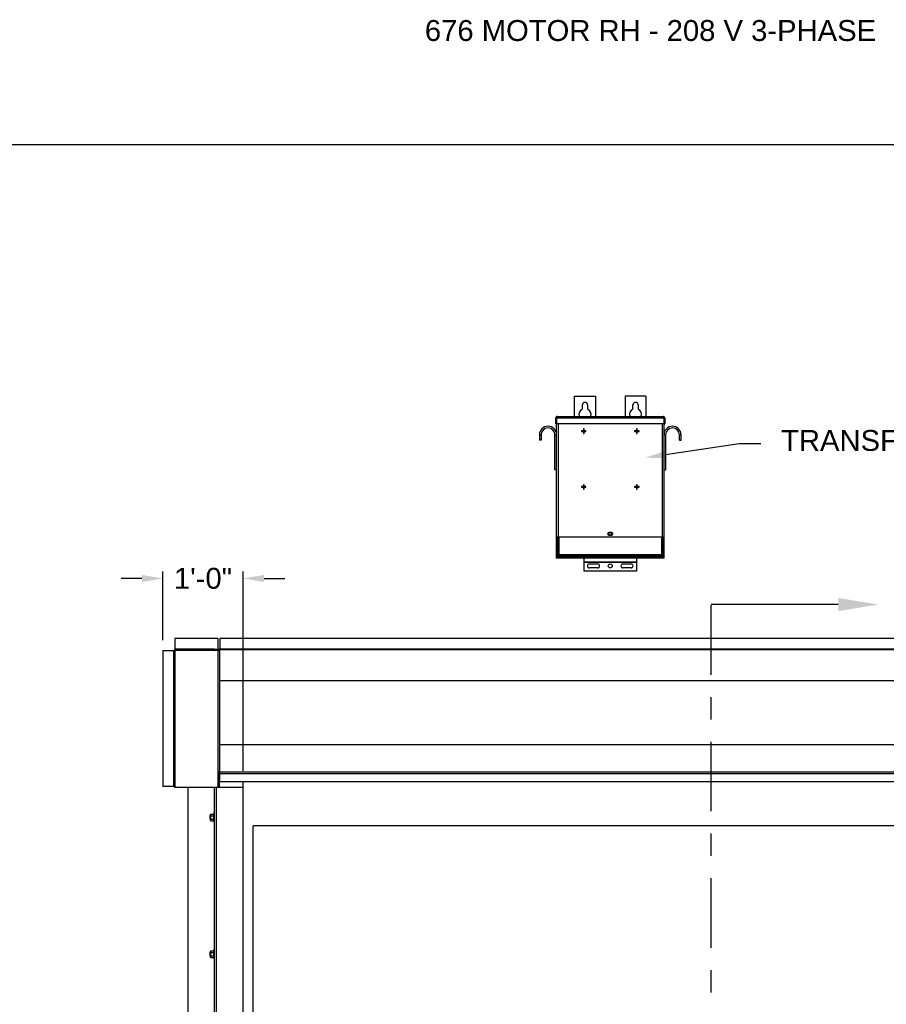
# Model space of a CAD drawing. Header units: inches. Extents: x 170 to 312, y 215 to 248.
# Tile 126 of 256: x 225.42 to 229.3, y 243.33 to 247.74. Entities that reach past the tile are written whole.
import ezdxf
from ezdxf import colors
from ezdxf.entities.mleader import LeaderData, LeaderLine
from ezdxf.math import Vec2, Vec3

# ---------------------------------------------------------------- set-up
doc = ezdxf.new("R2010")
doc.units = ezdxf.units.IN
doc.header["$LTSCALE"] = 0.25
doc.header["$MEASUREMENT"] = 0
doc.linetypes.add('CENTER', pattern=[2, 1.25, -0.25, 0.25, -0.25])
for name, color, linetype in [('ANNOTATIONS', 1, 'Continuous'), ('MOTOR RH', 7, 'Continuous'), ('SECTION CUTS', 6, 'CENTER')]:
    doc.layers.add(name, color=color, linetype=linetype)
doc.styles.add('ARIAL', font='arial.ttf', dxfattribs={"height": 0.09375})
doc.styles.get("Standard").update_dxf_attribs({"font": 'romans.shx'})
doc.dimstyles.new('STANDARD$0', dxfattribs={"dimtxt": 0.09375, "dimasz": 0.09375, "dimexe": 0.03125, "dimexo": 0.046875, "dimgap": 0.09, "dimtad": 0, "dimtih": 1, "dimtoh": 1, "dimdec": 4, "dimzin": 0, "dimdsep": 46, "dimtxsty": 'ARIAL', "dimcen": 0.09, "dimadec": 0, "dimazin": 0, "dimtfac": 1, "dimtdec": 4, "dimtofl": 0, "dimtmove": 0, "dimatfit": 1, "dimfxl": 1, "dimtolj": 1, "dimtzin": 0, "dimarcsym": 0})

# ---------------------------------------------------------------- blocks, each defined once
blk = doc.blocks.new('*D41')
at = {"layer": 'ANNOTATIONS', "color": 0, "lineweight": -2, "transparency": 16777216}
for p, q in [((226.0611, 244.9594), (226.0611, 245.2668)), ((226.4213, 244.3719), (226.4213, 245.2668)), ((225.9673, 245.2356), (225.8736, 245.2356)), ((226.515, 245.2356), (226.6088, 245.2356))]:
    blk.add_line(p, q, dxfattribs=at)
at = {"layer": 'ANNOTATIONS', "color": 0, "transparency": 16777216}
for points in [[(225.9673, 245.2512), (225.9673, 245.2199), (226.0611, 245.2356)], [(226.515, 245.2512), (226.515, 245.2199), (226.4213, 245.2356)]]:
    blk.add_solid(points, dxfattribs=at)
at = {"layer": 'defpoints', "color": 0, "transparency": 16777216}
for p in [(226.4213, 245.2356), (226.0611, 244.9125), (226.4213, 244.325)]:
    blk.add_point(p, dxfattribs=at)
at = {"layer": 'ANNOTATIONS', "color": 0, "transparency": 16777216, "insert": (226.2412, 245.2356), "char_height": 0.09375, "attachment_point": 5, "style": 'ARIAL'}
blk.add_mtext('\\A1;1\'-0"', dxfattribs=at)

msp = doc.modelspace()

# ---------------------------------------------------------------- linework, layer by layer
at = {"layer": 'defpoints'}
msp.add_lwpolyline([(238.38533, 234.44685), (218.91545, 234.44685), (218.91545, 247.18196), (238.38533, 247.18196)], close=True, dxfattribs=at)
at = {"layer": 'MOTOR RH'}
for p, q in [((227.90687, 246.05303), (228.00062, 246.05303)), ((227.90687, 245.96227), (227.90687, 246.05303)), ((228.00062, 246.05303), (228.00062, 245.96227)), ((228.22718, 246.05303), (228.13343, 246.05303)), ((228.13343, 246.05303), (228.13343, 245.96227)), ((228.22718, 246.05303), (228.22718, 245.96227)), ((227.94203, 245.99571), (227.94203, 246.01397)), ((227.96547, 246.01397), (227.96547, 245.99571)), ((228.16859, 245.99571), (228.16859, 246.01397)), ((228.19203, 246.01397), (228.19203, 245.99571)), ((227.82285, 245.95616), (227.82584, 245.95616)), ((227.82285, 245.92907), (227.82285, 245.95616)), ((227.82584, 245.92907), (227.82285, 245.92907)), ((227.82584, 245.95616), (227.82584, 245.92907)), ((227.82628, 245.95616), (228.30777, 245.95616)), ((227.82628, 245.95616), (227.82628, 245.92907)), ((228.30777, 245.92907), (227.82628, 245.92907)), ((227.82679, 245.95794), (227.82679, 245.95839)), ((227.82679, 245.32647), (227.82679, 245.92907)), ((227.82897, 245.96227), (228.30509, 245.96227)), ((227.83291, 245.92907), (227.83291, 245.42022)), ((228.30115, 245.42022), (228.30115, 245.92907)), ((228.30726, 245.95839), (228.30726, 245.95794)), ((228.30726, 245.92907), (228.30726, 245.32647)), ((228.30777, 245.95616), (228.30777, 245.92907)), ((228.3112, 245.95616), (228.30822, 245.95616)), ((228.30822, 245.95616), (228.30822, 245.92907)), ((228.30822, 245.92907), (228.3112, 245.92907)), ((228.3112, 245.95616), (228.3112, 245.92907)), ((227.94639, 245.89828), (227.93766, 245.89828)), ((227.93766, 245.89828), (227.93766, 245.89529)), ((227.93766, 245.89529), (227.94639, 245.89529)), ((227.94639, 245.90701), (227.94639, 245.89828)), ((227.94938, 245.90701), (227.94639, 245.90701)), ((227.94639, 245.89529), (227.94639, 245.88656)), ((227.94639, 245.88656), (227.94938, 245.88656)), ((227.94938, 245.89828), (227.94938, 245.90701)), ((227.95811, 245.89828), (227.94938, 245.89828)), ((227.94938, 245.88656), (227.94938, 245.89529)), ((227.94938, 245.89529), (227.95811, 245.89529)), ((227.95811, 245.89529), (227.95811, 245.89828)), ((228.18467, 245.89828), (228.17594, 245.89828)), ((228.17594, 245.89828), (228.17594, 245.89529)), ((228.17594, 245.89529), (228.18467, 245.89529)), ((228.18766, 245.90701), (228.18467, 245.90701)), ((228.18467, 245.90701), (228.18467, 245.89828)), ((228.18467, 245.89529), (228.18467, 245.88656)), ((228.18467, 245.88656), (228.18766, 245.88656)), ((228.18766, 245.89828), (228.18766, 245.90701)), ((228.19639, 245.89828), (228.18766, 245.89828)), ((228.18766, 245.89529), (228.19639, 245.89529)), ((228.18766, 245.88656), (228.18766, 245.89529)), ((228.19639, 245.89529), (228.19639, 245.89828)), ((227.75677, 245.8796), (227.74929, 245.8796)), ((227.74929, 245.8796), (227.74929, 245.85585)), ((227.75677, 245.85585), (227.74929, 245.85585)), ((227.75677, 245.8796), (227.75677, 245.85585)), ((227.81932, 245.72303), (227.81932, 245.8796)), ((227.81932, 245.8796), (227.82679, 245.8796)), ((228.31474, 245.8796), (228.30726, 245.8796)), ((228.31474, 245.8796), (228.31474, 245.72303)), ((228.37729, 245.8796), (228.38476, 245.8796)), ((228.37729, 245.85585), (228.37729, 245.8796)), ((228.37729, 245.85585), (228.38476, 245.85585)), ((228.38476, 245.85585), (228.38476, 245.8796)), ((227.82679, 245.72303), (227.81932, 245.72303)), ((228.30726, 245.72303), (228.31474, 245.72303)), ((227.94639, 245.64765), (227.93766, 245.64765)), ((227.93766, 245.64765), (227.93766, 245.64467)), ((227.93766, 245.64467), (227.94639, 245.64467)), ((227.94938, 245.65638), (227.94639, 245.65638)), ((227.94639, 245.65638), (227.94639, 245.64765)), ((227.94639, 245.64467), (227.94639, 245.63593)), ((227.94639, 245.63593), (227.94938, 245.63593)), ((227.94938, 245.64765), (227.94938, 245.65638)), ((227.95811, 245.64765), (227.94938, 245.64765)), ((227.94938, 245.63593), (227.94938, 245.64467)), ((227.94938, 245.64467), (227.95811, 245.64467)), ((227.95811, 245.64467), (227.95811, 245.64765)), ((228.18467, 245.64765), (228.17594, 245.64765)), ((228.17594, 245.64765), (228.17594, 245.64467)), ((228.17594, 245.64467), (228.18467, 245.64467)), ((228.18467, 245.65638), (228.18467, 245.64765)), ((228.18766, 245.65638), (228.18467, 245.65638)), ((228.18467, 245.64467), (228.18467, 245.63593)), ((228.18467, 245.63593), (228.18766, 245.63593)), ((228.18766, 245.64765), (228.18766, 245.65638)), ((228.19639, 245.64765), (228.18766, 245.64765)), ((228.18766, 245.63593), (228.18766, 245.64467)), ((228.18766, 245.64467), (228.19639, 245.64467)), ((228.19639, 245.64467), (228.19639, 245.64765)), ((228.30726, 245.42022), (227.82679, 245.42022)), ((227.82978, 245.42022), (227.82978, 245.32647)), ((227.82978, 245.41482), (227.83204, 245.41482)), ((227.83204, 245.42022), (227.83204, 245.34267)), ((227.83597, 245.42022), (227.83597, 245.34267)), ((228.07289, 245.44171), (228.06117, 245.44171)), ((228.06117, 245.42999), (228.07289, 245.42999)), ((228.29809, 245.34267), (228.29809, 245.42022)), ((228.30202, 245.34267), (228.30202, 245.42022)), ((228.30202, 245.41482), (228.30427, 245.41482)), ((228.30427, 245.32647), (228.30427, 245.42022)), ((227.82679, 245.3421), (227.82978, 245.3421)), ((228.30726, 245.32647), (227.82679, 245.32647)), ((227.83204, 245.34267), (228.30202, 245.34267)), ((227.83265, 245.33835), (227.83265, 245.3407)), ((227.83291, 245.32647), (227.83291, 245.33694)), ((227.83359, 245.33963), (227.83359, 245.33835)), ((227.83503, 245.33875), (227.83503, 245.34267)), ((227.83503, 245.33875), (228.29903, 245.33875)), ((227.83672, 245.33522), (227.83672, 245.33428)), ((227.83672, 245.33522), (228.29734, 245.33522)), ((227.83672, 245.33428), (228.29734, 245.33428)), ((227.86237, 245.33875), (227.86237, 245.33522)), ((227.921, 245.33835), (227.86237, 245.33835)), ((227.90147, 245.33821), (227.90147, 245.33522)), ((227.90147, 245.33821), (228.01383, 245.33821)), ((227.921, 245.33875), (227.921, 245.33821)), ((227.94984, 245.26843), (227.94984, 245.32647)), ((227.95765, 245.33875), (227.95765, 245.33522)), ((227.9943, 245.33821), (227.9943, 245.33875)), ((228.13975, 245.33835), (227.9943, 245.33835)), ((228.01383, 245.33522), (228.01383, 245.33821)), ((228.12022, 245.33821), (228.12022, 245.33522)), ((228.12022, 245.33821), (228.23258, 245.33821)), ((228.13975, 245.33875), (228.13975, 245.33821)), ((228.1764, 245.33875), (228.1764, 245.33522)), ((228.18422, 245.32647), (228.18422, 245.26843)), ((228.21305, 245.33821), (228.21305, 245.33875)), ((228.27168, 245.33835), (228.21305, 245.33835)), ((228.23258, 245.33522), (228.23258, 245.33821)), ((228.27168, 245.33522), (228.27168, 245.33875)), ((228.27601, 245.33875), (228.27601, 245.33522)), ((228.27601, 245.33428), (228.27601, 245.32647)), ((228.29734, 245.33522), (228.29734, 245.33428)), ((228.29903, 245.34267), (228.29903, 245.33875)), ((228.30047, 245.33963), (228.30047, 245.33835)), ((228.30115, 245.33694), (228.30115, 245.32647)), ((228.3014, 245.33835), (228.3014, 245.3407)), ((228.30427, 245.3421), (228.30726, 245.3421)), ((228.18422, 245.30825), (227.94984, 245.30825)), ((228.18422, 245.30737), (227.94984, 245.30737)), ((228.18422, 245.26843), (227.94984, 245.26843)), ((227.97328, 245.30065), (228.01039, 245.30065)), ((228.01039, 245.28307), (227.97328, 245.28307)), ((228.12367, 245.30065), (228.16078, 245.30065)), ((228.16078, 245.28307), (228.12367, 245.28307)), ((226.11434, 244.96582), (226.11434, 244.30293)), ((226.3083, 244.96582), (226.3083, 244.91812)), ((226.3168, 244.96661), (226.3168, 244.91812)), ((226.29337, 244.91787), (226.11434, 244.91787)), ((226.11434, 244.91466), (226.3083, 244.91466)), ((226.29337, 244.91466), (226.29337, 244.91812)), ((226.29337, 244.91812), (226.3168, 244.91812)), ((226.30189, 244.91466), (226.30189, 244.91812)), ((226.3083, 244.91466), (226.3083, 244.3)), ((226.3083, 244.91386), (226.3168, 244.91386)), ((230.65644, 244.91865), (226.3168, 244.91865)), ((230.65644, 244.91519), (226.3168, 244.91519)), ((226.3168, 244.32505), (226.3168, 244.91519)), ((226.06106, 244.91253), (226.11434, 244.91253)), ((226.109, 244.91253), (226.109, 244.30293)), ((226.11221, 244.30293), (226.11221, 244.91253)), ((230.65644, 244.7758), (226.3168, 244.7758)), ((230.65644, 244.48955), (226.3168, 244.48955)), ((226.3083, 244.3685), (226.3168, 244.3685)), ((226.31171, 244.31279), (226.31171, 244.35542)), ((226.31171, 244.34775), (226.31468, 244.34775)), ((226.31468, 244.3), (226.31468, 244.3685)), ((226.3168, 244.3664), (226.31468, 244.3664)), ((230.65644, 244.36687), (226.3168, 244.36687)), ((226.11433, 244.30293), (226.06106, 244.30293)), ((226.11515, 244.3), (226.42125, 244.3)), ((226.17401, 240.10529), (226.17401, 244.3)), ((226.29337, 240.38253), (226.29337, 244.3)), ((226.30189, 240.38253), (226.30189, 244.3)), ((226.31171, 244.33604), (226.31468, 244.33604)), ((226.31171, 244.32239), (226.31468, 244.32239)), ((226.31171, 244.32045), (226.31468, 244.32045)), ((226.42125, 240.10529), (226.42125, 244.32505)), ((226.2712, 244.1711), (226.2712, 244.15607)), ((226.27221, 244.17211), (226.27221, 244.15506)), ((226.27467, 244.17637), (226.27467, 244.1508)), ((226.27638, 244.17835), (226.28825, 244.17835)), ((226.27638, 244.17097), (226.28825, 244.17097)), ((226.28995, 244.17211), (226.28995, 244.17466)), ((226.28996, 244.1849), (226.28996, 244.14227)), ((226.27638, 244.1562), (226.28825, 244.1562)), ((226.27638, 244.14882), (226.28825, 244.14882)), ((226.46586, 240.10342), (226.46586, 244.12505)), ((230.49919, 244.12505), (226.46586, 244.12505)), ((226.2712, 243.55724), (226.2712, 243.54221)), ((226.27221, 243.55825), (226.27221, 243.5412)), ((226.27467, 243.56251), (226.27467, 243.53694)), ((226.27638, 243.56449), (226.28825, 243.56449)), ((226.27638, 243.55711), (226.28825, 243.55711)), ((226.28995, 243.55825), (226.28995, 243.5608)), ((226.28996, 243.57104), (226.28996, 243.52841)), ((226.27638, 243.54234), (226.28825, 243.54234)), ((226.27638, 243.53496), (226.28825, 243.53496))]:
    msp.add_line(p, q, dxfattribs=at)
for centre, radius in [((228.06703, 245.43585), 0.00586), ((228.06703, 245.29186), 0.00879)]:
    msp.add_circle(centre, radius, dxfattribs=at)
for centre, radius, start, end in [((227.95375, 246.01397), 0.01172, 0, 180), ((228.18031, 246.01397), 0.01172, 0, 180), ((227.95375, 245.971), 0.02734, 115.37693, 198.62143), ((227.95375, 245.971), 0.02734, 341.37854, 64.62303), ((228.18031, 245.971), 0.02734, 115.37693, 198.62143), ((228.18031, 245.971), 0.02734, 341.37854, 64.62303), ((227.78804, 245.8796), 0.03875, 0, 180), ((227.78804, 245.8796), 0.03128, 0, 180), ((228.34601, 245.8796), 0.03875, 0, 180), ((228.34601, 245.8796), 0.03127, 0, 180), ((228.06117, 245.43585), 0.00586, 90, 270), ((228.07289, 245.43585), 0.00586, 270, 90), ((227.83672, 245.33835), 0.00406, 180, 270), ((227.83672, 245.33835), 0.00313, 180, 270), ((228.29734, 245.33835), 0.00313, 270, 0), ((228.29734, 245.33835), 0.00406, 270, 0), ((227.97328, 245.29186), 0.00879, 90, 270), ((228.01039, 245.29186), 0.00879, 270, 90), ((228.12367, 245.29186), 0.00879, 90, 270), ((228.16078, 245.29186), 0.00879, 270, 90), ((226.11434, 244.91253), 0.00213, 90, 180), ((226.11434, 244.91253), 0.00133, 90, 180)]:
    msp.add_arc(centre, radius, start, end, dxfattribs=at)
for points, knots in [([(227.82897, 245.96227), (227.82817, 245.96227), (227.82737, 245.96211), (227.82589, 245.9615), (227.82521, 245.96105), (227.82408, 245.95992), (227.82362, 245.95924), (227.82301, 245.95776), (227.82285, 245.95696), (227.82285, 245.95616)], [0, 0, 0, 0, 0.25, 0.25, 0.5, 0.5, 0.75, 0.75, 1, 1, 1, 1]), ([(227.82695, 245.9585), (227.82689, 245.95846), (227.82647, 245.9582), (227.826, 245.95737), (227.82589, 245.95656), (227.82584, 245.95616)], [0, 0, 0, 0, 0.0891638, 0.5445851, 1, 1, 1, 1]), ([(227.82628, 245.95616), (227.82651, 245.95696), (227.82673, 245.95776), (227.82718, 245.95924), (227.8274, 245.95992), (227.82785, 245.96105), (227.82807, 245.9615), (227.82852, 245.96211), (227.82874, 245.96227), (227.82897, 245.96227)], [0, 0, 0, 0, 0.25, 0.25, 0.5, 0.5, 0.75, 0.75, 1, 1, 1, 1]), ([(228.30509, 245.96227), (228.30531, 245.96227), (228.30554, 245.96211), (228.30598, 245.9615), (228.30621, 245.96105), (228.30666, 245.95992), (228.30688, 245.95924), (228.30733, 245.95776), (228.30755, 245.95696), (228.30777, 245.95616)], [0, 0, 0, 0, 0.25, 0.25, 0.5, 0.5, 0.75, 0.75, 1, 1, 1, 1]), ([(228.3112, 245.95616), (228.3112, 245.95696), (228.31104, 245.95776), (228.31043, 245.95924), (228.30998, 245.95992), (228.30885, 245.96105), (228.30817, 245.9615), (228.30669, 245.96211), (228.30589, 245.96227), (228.30509, 245.96227)], [0, 0, 0, 0, 0.25, 0.25, 0.5, 0.5, 0.75, 0.75, 1, 1, 1, 1]), ([(228.30822, 245.95616), (228.30816, 245.95656), (228.30806, 245.95737), (228.30758, 245.9582), (228.30717, 245.95846), (228.3071, 245.9585)], [0, 0, 0, 0, 0.4554149, 0.9108362, 1, 1, 1, 1]), ([(227.83597, 245.34267), (227.83545, 245.34271), (227.83494, 245.34275), (227.83399, 245.34282), (227.83355, 245.34286), (227.83283, 245.34293), (227.83254, 245.34297), (227.83214, 245.34304), (227.83204, 245.34308), (227.83204, 245.34311)], [0, 0, 0, 0, 0.25, 0.25, 0.5, 0.5, 0.75, 0.75, 1, 1, 1, 1]), ([(227.83204, 245.34267), (227.8321, 245.34216), (227.83222, 245.34112), (227.83313, 245.33985), (227.83414, 245.33907), (227.83484, 245.33896), (227.83503, 245.33893)], [0, 0, 0, 0, 0.2962227, 0.5924445, 0.8886662, 1, 1, 1, 1]), ([(228.30202, 245.34311), (228.30202, 245.34308), (228.30191, 245.34304), (228.30152, 245.34297), (228.30123, 245.34293), (228.3005, 245.34286), (228.30007, 245.34282), (228.29912, 245.34275), (228.2986, 245.34271), (228.29809, 245.34267)], [0, 0, 0, 0, 0.25, 0.25, 0.5, 0.5, 0.75, 0.75, 1, 1, 1, 1]), ([(228.29903, 245.33893), (228.29922, 245.33896), (228.29992, 245.33907), (228.30093, 245.33985), (228.30184, 245.34112), (228.30196, 245.34216), (228.30202, 245.34267)], [0, 0, 0, 0, 0.1113338, 0.4075555, 0.7037773, 1, 1, 1, 1]), ([(226.11221, 244.30293), (226.11225, 244.30258), (226.11232, 244.30187), (226.1129, 244.30095), (226.11374, 244.30029), (226.11455, 244.30002), (226.11502, 244.3), (226.11515, 244.3)], [0, 0, 0, 0, 0.2297562, 0.4595704, 0.6893926, 0.919238, 1, 1, 1, 1]), ([(226.1161, 244.3), (226.11596, 244.30004), (226.11569, 244.30011), (226.11529, 244.30069), (226.11489, 244.30153), (226.11457, 244.30233), (226.11439, 244.30281), (226.11434, 244.30293)], [0, 0, 0, 0, 0.2297497, 0.4595675, 0.6893808, 0.9192412, 1, 1, 1, 1]), ([(226.27467, 244.17466), (226.27474, 244.17518), (226.27487, 244.17623), (226.27564, 244.17745), (226.27621, 244.17815), (226.27638, 244.17835)], [0, 0, 0, 0, 0.40629469, 0.8272685, 1, 1, 1, 1]), ([(226.27638, 244.17097), (226.27593, 244.17154), (226.27502, 244.17271), (226.27468, 244.17399), (226.27467, 244.17464), (226.27467, 244.17466)], [0, 0, 0, 0, 0.4843315, 0.9863252, 1, 1, 1, 1]), ([(226.27467, 244.16358), (226.27468, 244.16375), (226.27469, 244.16486), (226.27497, 244.16692), (226.27565, 244.16921), (226.2762, 244.17053), (226.27638, 244.17097)], [0, 0, 0, 0, 0.0665352, 0.4352862, 0.8145477, 1, 1, 1, 1]), ([(226.27638, 244.1562), (226.27613, 244.15683), (226.27553, 244.15831), (226.27484, 244.16077), (226.27473, 244.16264), (226.27467, 244.16358)], [0, 0, 0, 0, 0.2654613, 0.6280785, 1, 1, 1, 1]), ([(226.28995, 244.17466), (226.28989, 244.17518), (226.28975, 244.17623), (226.28899, 244.17745), (226.28841, 244.17815), (226.28825, 244.17835)], [0, 0, 0, 0, 0.4062869, 0.82727, 1, 1, 1, 1]), ([(226.28825, 244.17097), (226.28869, 244.17154), (226.28961, 244.17271), (226.28995, 244.17399), (226.28995, 244.17464), (226.28995, 244.17466)], [0, 0, 0, 0, 0.4843418, 0.9863253, 1, 1, 1, 1]), ([(226.28995, 244.16358), (226.28995, 244.16375), (226.28994, 244.16486), (226.28966, 244.16692), (226.28898, 244.16921), (226.28843, 244.17053), (226.28825, 244.17097)], [0, 0, 0, 0, 0.0665352, 0.4352862, 0.8145477, 1, 1, 1, 1]), ([(226.28825, 244.1562), (226.2885, 244.15683), (226.2891, 244.15831), (226.28979, 244.16077), (226.2899, 244.16264), (226.28995, 244.16358)], [0, 0, 0, 0, 0.2654595, 0.6280849, 1, 1, 1, 1]), ([(226.27467, 244.15251), (226.27474, 244.15303), (226.27487, 244.15408), (226.27564, 244.1553), (226.27621, 244.156), (226.27638, 244.1562)], [0, 0, 0, 0, 0.4062945, 0.8272686, 1, 1, 1, 1]), ([(226.27638, 244.14882), (226.27593, 244.14939), (226.27502, 244.15056), (226.27468, 244.15184), (226.27467, 244.15249), (226.27467, 244.15251)], [0, 0, 0, 0, 0.4843323, 0.9863252, 1, 1, 1, 1]), ([(226.28995, 244.15251), (226.28989, 244.15303), (226.28975, 244.15408), (226.28899, 244.1553), (226.28841, 244.156), (226.28825, 244.1562)], [0, 0, 0, 0, 0.40628648, 0.82726969, 1, 1, 1, 1]), ([(226.28825, 244.14882), (226.28869, 244.14939), (226.28961, 244.15056), (226.28995, 244.15184), (226.28995, 244.15249), (226.28995, 244.15251)], [0, 0, 0, 0, 0.4843415, 0.9863242, 1, 1, 1, 1]), ([(226.27467, 243.5608), (226.27474, 243.56132), (226.27487, 243.56237), (226.27564, 243.56359), (226.27621, 243.56429), (226.27638, 243.56449)], [0, 0, 0, 0, 0.40629469, 0.8272685, 1, 1, 1, 1]), ([(226.27638, 243.55711), (226.27593, 243.55768), (226.27502, 243.55885), (226.27468, 243.56013), (226.27467, 243.56078), (226.27467, 243.5608)], [0, 0, 0, 0, 0.4843315, 0.9863252, 1, 1, 1, 1]), ([(226.27467, 243.54973), (226.27468, 243.54989), (226.27469, 243.551), (226.27497, 243.55307), (226.27565, 243.55535), (226.2762, 243.55667), (226.27638, 243.55711)], [0, 0, 0, 0, 0.0665352, 0.4352862, 0.8145477, 1, 1, 1, 1]), ([(226.27638, 243.54234), (226.27613, 243.54297), (226.27553, 243.54445), (226.27484, 243.54691), (226.27473, 243.54878), (226.27467, 243.54973)], [0, 0, 0, 0, 0.2654613, 0.6280785, 1, 1, 1, 1]), ([(226.28995, 243.5608), (226.28989, 243.56132), (226.28975, 243.56237), (226.28899, 243.56359), (226.28841, 243.56429), (226.28825, 243.56449)], [0, 0, 0, 0, 0.4062869, 0.82727, 1, 1, 1, 1]), ([(226.28825, 243.55711), (226.28869, 243.55768), (226.28961, 243.55885), (226.28995, 243.56013), (226.28995, 243.56078), (226.28995, 243.5608)], [0, 0, 0, 0, 0.4843418, 0.9863253, 1, 1, 1, 1]), ([(226.28995, 243.54973), (226.28995, 243.54989), (226.28994, 243.551), (226.28966, 243.55307), (226.28898, 243.55535), (226.28843, 243.55667), (226.28825, 243.55711)], [0, 0, 0, 0, 0.0665352, 0.4352862, 0.8145477, 1, 1, 1, 1]), ([(226.28825, 243.54234), (226.2885, 243.54297), (226.2891, 243.54445), (226.28979, 243.54691), (226.2899, 243.54878), (226.28995, 243.54973)], [0, 0, 0, 0, 0.2654595, 0.6280849, 1, 1, 1, 1]), ([(226.27467, 243.53865), (226.27474, 243.53917), (226.27487, 243.54022), (226.27564, 243.54144), (226.27621, 243.54214), (226.27638, 243.54234)], [0, 0, 0, 0, 0.4062945, 0.8272686, 1, 1, 1, 1]), ([(226.27638, 243.53496), (226.27593, 243.53553), (226.27502, 243.5367), (226.27468, 243.53798), (226.27467, 243.53863), (226.27467, 243.53865)], [0, 0, 0, 0, 0.4843323, 0.9863252, 1, 1, 1, 1]), ([(226.28995, 243.53865), (226.28989, 243.53917), (226.28975, 243.54022), (226.28899, 243.54144), (226.28841, 243.54214), (226.28825, 243.54234)], [0, 0, 0, 0, 0.40628648, 0.82726969, 1, 1, 1, 1]), ([(226.28825, 243.53496), (226.28869, 243.53553), (226.28961, 243.5367), (226.28995, 243.53798), (226.28995, 243.53863), (226.28995, 243.53865)], [0, 0, 0, 0, 0.4843415, 0.9863242, 1, 1, 1, 1])]:
    msp.add_open_spline(points, degree=3, knots=knots, dxfattribs=at)
for points in [[(226.3083, 244.96582), (226.11434, 244.96582)], [(230.65644, 244.96661), (226.3168, 244.96661)], [(226.06106, 244.91253), (226.06106, 244.30293)], [(226.31171, 244.35542), (226.3083, 244.35542)], [(230.65644, 244.35929), (226.3168, 244.35929)], [(226.3083, 244.31279), (226.31171, 244.31279)], [(226.3168, 244.32505), (230.65644, 244.32505)], [(226.27221, 244.17211), (226.2712, 244.1711)], [(226.27467, 244.17211), (226.27221, 244.17211)], [(226.27638, 244.17835), (226.27467, 244.17637)], [(226.28995, 244.17637), (226.28825, 244.17835)], [(226.29337, 244.1849), (226.28996, 244.1849)], [(226.2712, 244.15607), (226.27221, 244.15506)], [(226.27221, 244.15506), (226.27467, 244.15506)], [(226.27467, 244.1508), (226.27638, 244.14882)], [(226.28825, 244.14882), (226.28995, 244.1508)], [(226.28995, 244.15506), (226.28996, 244.15506)], [(226.28996, 244.14227), (226.29337, 244.14227)], [(226.27221, 243.55825), (226.2712, 243.55724)], [(226.27467, 243.55825), (226.27221, 243.55825)], [(226.27638, 243.56449), (226.27467, 243.56251)], [(226.28995, 243.56251), (226.28825, 243.56449)], [(226.29337, 243.57104), (226.28996, 243.57104)], [(226.2712, 243.54221), (226.27221, 243.5412)], [(226.27221, 243.5412), (226.27467, 243.5412)], [(226.27467, 243.53694), (226.27638, 243.53496)], [(226.28825, 243.53496), (226.28995, 243.53694)], [(226.28995, 243.5412), (226.28996, 243.5412)], [(226.28996, 243.52841), (226.29337, 243.52841)]]:
    msp.add_open_spline(points, degree=1, dxfattribs=at)
at = {"layer": 'SECTION CUTS'}
msp.add_line((228.51938, 239.90334), (228.51938, 245.11861), dxfattribs=at)

# ---------------------------------------------------------------- texts
at = {"layer": 'ANNOTATIONS', "insert": (227.2359, 247.74099), "char_height": 0.09375, "width": 4.6220629, "attachment_point": 1, "line_spacing_factor": 0.86134, "style": 'ARIAL'}
msp.add_mtext('676 MOTOR RH - 208 V 3-PHASE', dxfattribs=at)

# ---------------------------------------------------------------- dimensions: what is measured, and where the dimension line sits
at = {"layer": 'ANNOTATIONS'}
dim = msp.add_linear_dim(base=(226.42125, 245.23555), p1=(226.06106, 244.91253), p2=(226.42125, 244.32505), text='1\'-0"', dimstyle='STANDARD$0', dxfattribs=at)
dim.commit()
dim.dimension.update_dxf_attribs({"geometry": '*D41', "text_midpoint": (226.24116, 245.23555), "dimtype": 160})

# ---------------------------------------------------------------- leaders
ml = msp.add_multileader_mtext('Standard', dxfattribs=at)
ml.set_content('TRANSFORMER (14" X 16")', color=256, style='ARIAL')
ml.set_leader_properties()
ml.build(insert=Vec2(0, 0))
ml.multileader.update_dxf_attribs({"dogleg_length": 0.36, "arrow_head_size": 0.09375})
ctx = ml.context
ctx.base_point, ctx.char_height, ctx.arrow_head_size, ctx.landing_gap_size, ctx.plane_origin = Vec3(228.74285, 245.84122), 0.09375, 0.09375, 0.09, Vec3(227.95781, 245.40799)
notes = []
notes.append((ctx, [(0, (1, 1, 0), (228.64489, 245.84122), (1, 0), 0.09796, [(0, [(228.22219, 245.77734)], 0, [])])]))
ctx.mtext.insert, ctx.mtext.flow_direction = Vec3(228.83285, 245.90187), 5
at = {"layer": 'SECTION CUTS'}
ml = msp.add_multileader_mtext('Standard', dxfattribs=at)
ml.set_content('', color=256)
ml.set_leader_properties()
ml.build(insert=Vec2(0, 0))
ml.multileader.update_dxf_attribs({"dogleg_length": 0, "arrow_head_size": 0.18})
ctx = ml.context
ctx.base_point, ctx.char_height, ctx.arrow_head_size, ctx.landing_gap_size, ctx.plane_origin, ctx.plane_x_axis, ctx.plane_y_axis = Vec3(228.51938, 245.11861), 0.18, 0.18, 0, Vec3(229.2689, 245.11861), Vec3(0, 1), Vec3(-1, 0)
notes.append((ctx, [(0, (1, 1, 0), (228.51938, 245.11861), (1, 0), 0, [(0, [(229.2689, 245.11861)], 0, [])])]))
ctx.mtext.insert, ctx.mtext.text_direction, ctx.mtext.rotation, ctx.mtext.flow_direction = Vec3(228.42938, 245.11861), Vec3(0, 1), 1.5707963, 5
for ctx, leaders in notes:
    for number, flags, end, landing, length, lines in leaders:
        leader = LeaderData()
        leader.index, (leader.has_last_leader_line, leader.has_dogleg_vector, leader.attachment_direction) = number, flags
        leader.last_leader_point, leader.dogleg_vector, leader.dogleg_length = Vec3(end), Vec3(landing), length
        for number, points, colour, breaks in lines:
            line = LeaderLine()
            line.index, line.vertices, line.color, line.breaks = number, Vec3.list(points), colors.encode_raw_color(colour), breaks
            leader.lines.append(line)
        ctx.leaders.append(leader)

doc.saveas('drawing.dxf')
